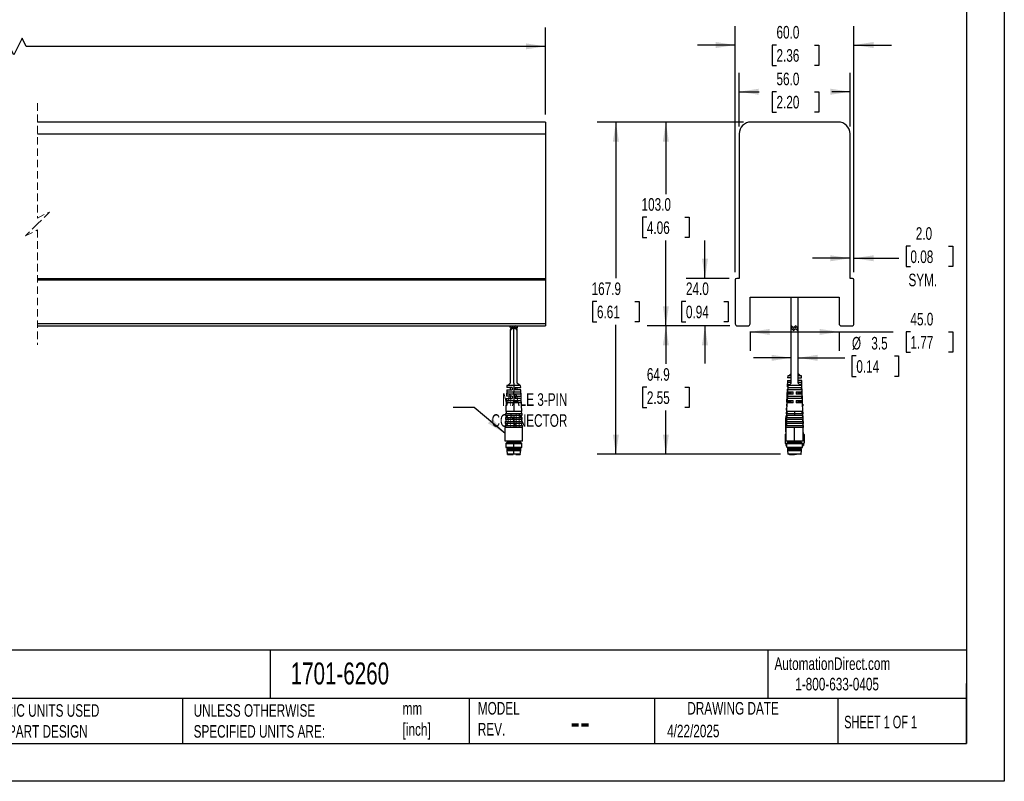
# Model space of a CAD drawing. Header units: millimetres. Extents: x 0 to 2794, y 0 to 2159.
# Tile 2 of 3: x 1136 to 2794, y 0 to 1283. Entities that reach past the tile are written whole.
import ezdxf

# ---------------------------------------------------------------- set-up
doc = ezdxf.new("R2010")
doc.units = ezdxf.units.MM
doc.header["$LTSCALE"] = 10
doc.linetypes.add('HIDDEN', pattern=[1.905, 1.27, -0.635])
doc.layers.add('DIMENSIONS', color=140, linetype='Continuous', lineweight=25)
doc.layers.add('TEXT', color=140, linetype='Continuous', lineweight=25)
doc.styles.add('SLDTEXTSTYLE0', font='TXT', dxfattribs={"width": 0.7})
doc.styles.add('SLDTEXTSTYLE1', font='TXT', dxfattribs={"width": 0.65})
doc.dimstyles.new('SLDDIMSTYLE0', dxfattribs={"dimtxt": 21.580078, "dimasz": 33.02, "dimexe": 0, "dimexo": 0.0625, "dimgap": 5.39502, "dimtad": 0, "dimtih": 1, "dimtoh": 1, "dimdec": 1, "dimlfac": 0.3, "dimrnd": 1e-09, "dimzin": 4, "dimdsep": 46, "dimtxsty": 'SLDTEXTSTYLE0', "dimsah": 1, "dimcen": 0.09, "dimadec": 0, "dimazin": 1, "dimtfac": 1, "dimtdec": 1, "dimtofl": 0, "dimtmove": 0, "dimatfit": 3, "dimfxl": 0, "dimfrac": 2, "dimtolj": 1, "dimtzin": 12, "dimarcsym": 0})
doc.dimstyles.new('SLDDIMSTYLE1', dxfattribs={"dimtxt": 0.18, "dimasz": 33.02, "dimexe": 0, "dimexo": 0.0625, "dimgap": 0, "dimtad": 0, "dimtih": 1, "dimtoh": 1, "dimdec": 0, "dimrnd": 1e-09, "dimzin": 0, "dimdsep": 46, "dimtxsty": 'Standard', "dimsah": 1, "dimcen": 0.09, "dimadec": 0, "dimazin": 0, "dimtfac": 33.02, "dimtdec": 0, "dimtofl": 0, "dimtmove": 0, "dimatfit": 3, "dimfxl": 0, "dimfrac": 2, "dimtolj": 1, "dimtzin": 0, "dimarcsym": 0})
doc.dimstyles.new('SLDDIMSTYLE2', dxfattribs={"dimtxt": 21.580078, "dimasz": 33.02, "dimexe": 0, "dimexo": 0.0625, "dimgap": 5.39502, "dimtad": 0, "dimtih": 1, "dimtoh": 1, "dimdec": 1, "dimlfac": 0.3, "dimrnd": 1e-09, "dimzin": 4, "dimdsep": 46, "dimtxsty": 'SLDTEXTSTYLE0', "dimsah": 1, "dimcen": 0.09, "dimadec": 0, "dimazin": 1, "dimtfac": 1, "dimtdec": 1, "dimtmove": 0, "dimatfit": 0, "dimfxl": 0, "dimfrac": 2, "dimtolj": 1, "dimtzin": 12, "dimarcsym": 0})
doc.dimstyles.new('SLDDIMSTYLE3', dxfattribs={"dimtxt": 21.580078, "dimasz": 33.02, "dimexe": 0, "dimexo": 0.0625, "dimgap": 5.39502, "dimtad": 0, "dimtih": 1, "dimtoh": 1, "dimdec": 1, "dimlfac": 0.3, "dimrnd": 1e-09, "dimzin": 12, "dimdsep": 46, "dimtxsty": 'SLDTEXTSTYLE0', "dimsah": 1, "dimcen": 0.09, "dimadec": 0, "dimazin": 3, "dimtfac": 1, "dimtdec": 1, "dimtmove": 0, "dimatfit": 0, "dimfxl": 0, "dimfrac": 2, "dimtolj": 1, "dimtzin": 12, "dimarcsym": 0})
doc.dimstyles.new('SLDDIMSTYLE4', dxfattribs={"dimtxt": 21.580078, "dimasz": 33.02, "dimexe": 0, "dimexo": 0.0625, "dimgap": 5.39502, "dimtad": 0, "dimtih": 1, "dimtoh": 1, "dimdec": 1, "dimlfac": 0.3, "dimrnd": 1e-09, "dimzin": 12, "dimdsep": 46, "dimtxsty": 'SLDTEXTSTYLE0', "dimsah": 1, "dimcen": 0.09, "dimadec": 0, "dimazin": 3, "dimtfac": 1, "dimtdec": 1, "dimtofl": 0, "dimtmove": 0, "dimatfit": 3, "dimfxl": 0, "dimfrac": 2, "dimtolj": 1, "dimtzin": 12, "dimarcsym": 0})

# ---------------------------------------------------------------- blocks, each defined once
blk = doc.blocks.new('_D')
at = {"layer": 'DIMENSIONS'}
for p, q in [((218, 1123.4), (218, 1270)), ((2021.2, 1123.4), (2021.2, 1270)), ((1139.9, 1252.3), (1125.7, 1224.1)), ((1146.9, 1238.2), (1139.9, 1252.3)), ((218, 1238.2), (840.5, 1238.2)), ((869.7, 1238.2), (862.5, 1238.2)), ((862.5, 1238.2), (862.5, 1203.9)), ((951.8, 1238.2), (959.1, 1238.2)), ((959.1, 1238.2), (959.1, 1203.9)), ((1118.7, 1238.2), (981.1, 1238.2)), ((1125.7, 1224.1), (1118.7, 1238.2)), ((2021.2, 1238.2), (1146.9, 1238.2)), ((862.5, 1203.9), (869.7, 1203.9)), ((959.1, 1203.9), (951.8, 1203.9))]:
    blk.add_line(p, q, dxfattribs=at)
for points in [[(218, 1238.2), (251, 1233.2), (251, 1243.3)], [(2021.2, 1238.2), (1988.2, 1243.3), (1988.2, 1233.2)]]:
    blk.add_solid(points, dxfattribs=at)
at = {"layer": 'DIMENSIONS', "char_height": 21.17, "attachment_point": 1, "style": 'SLDTEXTSTYLE0'}
for s, insert in [('1524.0', (860.8, 1270.4)), ('60.00', (869.7, 1231.2))]:
    blk.add_mtext(s, dxfattribs=dict(at, insert=insert))
blk = doc.blocks.new('_D_1')
at = {"layer": 'DIMENSIONS'}
for p, q in [((2540.8, 857.6), (2540.8, 913)), ((2635.9, 901.4), (2628.6, 901.4)), ((2628.6, 901.4), (2628.6, 867.1)), ((2700, 901.4), (2707.2, 901.4)), ((2707.2, 901.4), (2707.2, 867.1)), ((2534.2, 881.2), (2470.7, 881.2)), ((2540.8, 881.2), (2616.6, 881.2)), ((2628.6, 867.1), (2635.9, 867.1)), ((2707.2, 867.1), (2700, 867.1))]:
    blk.add_line(p, q, dxfattribs=at)
for points in [[(2534.2, 881.2), (2501.2, 886.3), (2501.2, 876.2)], [(2540.8, 881.2), (2573.9, 876.2), (2573.9, 886.3)]]:
    blk.add_solid(points, dxfattribs=at)
at = {"layer": 'DIMENSIONS', "char_height": 21.17, "attachment_point": 1, "style": 'SLDTEXTSTYLE0'}
for s, insert in [('2.0', (2644.9, 933.5)), ('0.08', (2635.9, 894.4)), ('SYM.', (2632.6, 855.3))]:
    blk.add_mtext(s, dxfattribs=dict(at, insert=insert))
blk = doc.blocks.new('_D_2')
at = {"layer": 'DIMENSIONS'}
for p, q in [((2365.8, 758), (2365.8, 725.4)), ((2365.8, 757.2), (2515.8, 757.2)), ((2515.8, 758), (2515.8, 725.4)), ((2515.8, 757.2), (2606.6, 757.2)), ((2635.9, 757.2), (2628.6, 757.2)), ((2628.6, 757.2), (2628.6, 722.9)), ((2700, 757.2), (2707.2, 757.2)), ((2707.2, 757.2), (2707.2, 722.9)), ((2628.6, 722.9), (2635.9, 722.9)), ((2707.2, 722.9), (2700, 722.9))]:
    blk.add_line(p, q, dxfattribs=at)
for points in [[(2365.8, 757.2), (2398.9, 752.1), (2398.9, 762.2)], [(2515.8, 757.2), (2482.8, 762.2), (2482.8, 752.1)]]:
    blk.add_solid(points, dxfattribs=at)
at = {"layer": 'DIMENSIONS', "char_height": 21.17, "attachment_point": 1, "style": 'SLDTEXTSTYLE0'}
for s, insert in [('45.0', (2635.9, 789.3)), ('1.77', (2635.9, 750.1))]:
    blk.add_mtext(s, dxfattribs=dict(at, insert=insert))
blk = doc.blocks.new('_D_3')
at = {"layer": 'DIMENSIONS'}
for p, q in [((2435, 713.5), (2371.5, 713.5)), ((2446.7, 713.5), (2525.4, 713.5)), ((2544.8, 716.6), (2537.5, 716.6)), ((2537.5, 716.6), (2537.5, 682.3)), ((2608.9, 716.6), (2616.1, 716.6)), ((2616.1, 716.6), (2616.1, 682.3)), ((2537.5, 682.3), (2544.8, 682.3)), ((2616.1, 682.3), (2608.9, 682.3))]:
    blk.add_line(p, q, dxfattribs=at)
for points in [[(2435, 713.5), (2402, 718.6), (2402, 708.4)], [(2446.7, 713.5), (2479.7, 708.4), (2479.7, 718.6)]]:
    blk.add_solid(points, dxfattribs=at)
at = {"layer": 'DIMENSIONS', "char_height": 21.17, "attachment_point": 1, "style": 'SLDTEXTSTYLE0'}
for s, insert in [('%%c', (2537.4, 748.7)), ('3.5', (2570, 748.7)), ('0.14', (2544.8, 709.5))]:
    blk.add_mtext(s, dxfattribs=dict(at, insert=insert))
blk = doc.blocks.new('_D_4')
at = {"layer": 'DIMENSIONS'}
for p, q in [((2289.9, 847.4), (2289.9, 910.9)), ((2330.6, 847.4), (2258.1, 847.4)), ((2257.8, 808.4), (2250.6, 808.4)), ((2250.6, 808.4), (2250.6, 774.1)), ((2321.9, 808.4), (2329.2, 808.4)), ((2329.2, 808.4), (2329.2, 774.1)), ((2250.6, 774.1), (2257.8, 774.1)), ((2331.5, 767.4), (2258.1, 767.4)), ((2289.9, 767.4), (2289.9, 703.9)), ((2329.2, 774.1), (2321.9, 774.1))]:
    blk.add_line(p, q, dxfattribs=at)
for points in [[(2289.9, 847.4), (2294.9, 880.4), (2284.8, 880.4)], [(2289.9, 767.4), (2284.8, 734.4), (2294.9, 734.4)]]:
    blk.add_solid(points, dxfattribs=at)
at = {"layer": 'DIMENSIONS', "char_height": 21.17, "attachment_point": 1, "style": 'SLDTEXTSTYLE0'}
for s, insert in [('24.0', (2257.8, 840.5)), ('0.94', (2257.8, 801.4))]:
    blk.add_mtext(s, dxfattribs=dict(at, insert=insert))
blk = doc.blocks.new('_D_5')
at = {"layer": 'DIMENSIONS'}
for p, q in [((2331.5, 767.4), (2192.3, 767.4)), ((2224, 767.4), (2224, 703.2)), ((2192, 664), (2184.7, 664)), ((2184.7, 664), (2184.7, 629.7)), ((2256.1, 664), (2263.4, 664)), ((2263.4, 664), (2263.4, 629.7)), ((2184.7, 629.7), (2192, 629.7)), ((2224, 551.2), (2224, 624.9)), ((2263.4, 629.7), (2256.1, 629.7)), ((2417.3, 551.2), (2192.3, 551.2))]:
    blk.add_line(p, q, dxfattribs=at)
for points in [[(2224, 767.4), (2219, 734.4), (2229.1, 734.4)], [(2224, 551.2), (2229.1, 584.2), (2219, 584.2)]]:
    blk.add_solid(points, dxfattribs=at)
at = {"layer": 'DIMENSIONS', "char_height": 21.17, "attachment_point": 1, "style": 'SLDTEXTSTYLE0'}
for s, insert in [('64.9', (2192, 696.1)), ('2.55', (2192, 657))]:
    blk.add_mtext(s, dxfattribs=dict(at, insert=insert))
blk = doc.blocks.new('_D_6')
at = {"layer": 'DIMENSIONS'}
for p, q in [((2354.8, 1110.7), (2192.3, 1110.7)), ((2224, 1110.7), (2224, 989.5)), ((2192, 950.4), (2184.7, 950.4)), ((2184.7, 950.4), (2184.7, 916.1)), ((2256.1, 950.4), (2263.4, 950.4)), ((2263.4, 950.4), (2263.4, 916.1)), ((2184.7, 916.1), (2192, 916.1)), ((2263.4, 916.1), (2256.1, 916.1)), ((2224, 767.4), (2224, 911.3)), ((2331.5, 767.4), (2192.3, 767.4))]:
    blk.add_line(p, q, dxfattribs=at)
for points in [[(2224, 1110.7), (2219, 1077.7), (2229.1, 1077.7)], [(2224, 767.4), (2229.1, 800.4), (2219, 800.4)]]:
    blk.add_solid(points, dxfattribs=at)
at = {"layer": 'DIMENSIONS', "char_height": 21.17, "attachment_point": 1, "style": 'SLDTEXTSTYLE0'}
for s, insert in [('103.0', (2183, 982.5)), ('4.06', (2192, 943.4))]:
    blk.add_mtext(s, dxfattribs=dict(at, insert=insert))
blk = doc.blocks.new('_D_7')
at = {"layer": 'DIMENSIONS'}
for p, q in [((2354.8, 1110.7), (2108.2, 1110.7)), ((2139.9, 1110.7), (2139.9, 847.5)), ((2107.9, 808.4), (2100.6, 808.4)), ((2100.6, 808.4), (2100.6, 774.1)), ((2172, 808.4), (2179.2, 808.4)), ((2179.2, 808.4), (2179.2, 774.1)), ((2100.6, 774.1), (2107.9, 774.1)), ((2139.9, 551.2), (2139.9, 769.3)), ((2179.2, 774.1), (2172, 774.1)), ((2417.3, 551.2), (2108.2, 551.2))]:
    blk.add_line(p, q, dxfattribs=at)
for points in [[(2139.9, 1110.7), (2134.8, 1077.7), (2145, 1077.7)], [(2139.9, 551.2), (2145, 584.2), (2134.8, 584.2)]]:
    blk.add_solid(points, dxfattribs=at)
at = {"layer": 'DIMENSIONS', "char_height": 21.17, "attachment_point": 1, "style": 'SLDTEXTSTYLE0'}
for s, insert in [('167.9', (2098.9, 840.5)), ('6.61', (2107.9, 801.4))]:
    blk.add_mtext(s, dxfattribs=dict(at, insert=insert))
blk = doc.blocks.new('_D_8')
at = {"layer": 'DIMENSIONS'}
for p, q in [((2347.5, 1103.4), (2347.5, 1193.5)), ((2534.2, 1103.4), (2534.2, 1193.5)), ((2347.5, 1161.8), (2381, 1161.8)), ((2410.3, 1161.8), (2403, 1161.8)), ((2403, 1161.8), (2403, 1127.5)), ((2474.4, 1161.8), (2481.6, 1161.8)), ((2481.6, 1161.8), (2481.6, 1127.5)), ((2534.2, 1161.8), (2503.6, 1161.8)), ((2403, 1127.5), (2410.3, 1127.5)), ((2481.6, 1127.5), (2474.4, 1127.5))]:
    blk.add_line(p, q, dxfattribs=at)
for points in [[(2347.5, 1161.8), (2380.5, 1156.7), (2380.5, 1166.9)], [(2534.2, 1161.8), (2501.2, 1166.9), (2501.2, 1156.7)]]:
    blk.add_solid(points, dxfattribs=at)
at = {"layer": 'DIMENSIONS', "char_height": 21.17, "attachment_point": 1, "style": 'SLDTEXTSTYLE0'}
for s, insert in [('56.0', (2410.3, 1193.9)), ('2.20', (2410.3, 1154.8))]:
    blk.add_mtext(s, dxfattribs=dict(at, insert=insert))
blk = doc.blocks.new('_D_9')
at = {"layer": 'DIMENSIONS'}
for p, q in [((2340.8, 857.6), (2340.8, 1272.2)), ((2540.8, 857.6), (2540.8, 1272.2)), ((2340.8, 1240.5), (2277.3, 1240.5)), ((2410.3, 1240.5), (2403, 1240.5)), ((2403, 1240.5), (2403, 1206.2)), ((2474.4, 1240.5), (2481.6, 1240.5)), ((2481.6, 1240.5), (2481.6, 1206.2)), ((2540.8, 1240.5), (2604.3, 1240.5)), ((2403, 1206.2), (2410.3, 1206.2)), ((2481.6, 1206.2), (2474.4, 1206.2))]:
    blk.add_line(p, q, dxfattribs=at)
for points in [[(2340.8, 1240.5), (2307.8, 1245.6), (2307.8, 1235.4)], [(2540.8, 1240.5), (2573.9, 1235.4), (2573.9, 1245.6)]]:
    blk.add_solid(points, dxfattribs=at)
at = {"layer": 'DIMENSIONS', "char_height": 21.17, "attachment_point": 1, "style": 'SLDTEXTSTYLE0'}
for s, insert in [('60.0', (2410.3, 1272.6)), ('2.36', (2410.3, 1233.5))]:
    blk.add_mtext(s, dxfattribs=dict(at, insert=insert))

msp = doc.modelspace()

# ---------------------------------------------------------------- linework, layer by layer
at = {"color": 7, "linetype": 'Continuous'}
for p, q in [((2794.02, 2159.03), (2794.02, 0.03)), ((2794.02, 0.03), (0.02, 0.03))]:
    msp.add_line(p, q, dxfattribs=at)
at = {"color": 7, "linetype": 'HIDDEN', "lineweight": 18}
for p, q in [((1165.73, 1142.49), (1165.73, 949.07)), ((1165.73, 949.07), (1185.73, 959.07)), ((1185.73, 959.07), (1165.73, 939.07)), ((1165.73, 939.07), (1145.73, 919.07)), ((1145.73, 919.07), (1165.73, 929.07)), ((1165.73, 929.07), (1165.73, 735.66))]:
    msp.add_line(p, q, dxfattribs=at)
for p, q in [((2021.17, 1110.74), (1165.73, 1110.74)), ((2021.17, 1110.74), (2021.17, 1090.74)), ((2514.17, 1110.74), (2367.5, 1110.74)), ((1165.73, 1090.74), (2021.17, 1090.74)), ((2021.17, 1090.74), (2021.17, 847.41)), ((2347.5, 1090.74), (2347.5, 847.41)), ((2534.17, 847.41), (2534.17, 1090.74)), ((1165.73, 847.41), (2021.17, 847.41)), ((2021.17, 847.41), (2021.17, 844.91)), ((2347.5, 847.41), (2343.34, 847.41)), ((2538.34, 847.41), (2534.17, 847.41)), ((1165.73, 844.91), (2021.17, 844.91)), ((2021.17, 844.91), (2021.17, 770.74)), ((2340.84, 844.91), (2340.84, 770.74)), ((2540.84, 770.74), (2540.84, 844.91)), ((2365.84, 815.74), (2515.84, 815.74)), ((2365.84, 770.74), (2365.84, 815.74)), ((2435, 768.24), (2435, 815.74)), ((2446.67, 763.24), (2446.67, 815.74)), ((2515.84, 815.74), (2515.84, 770.74)), ((2021.17, 770.74), (1165.73, 770.74)), ((1165.73, 767.41), (2021.17, 767.41)), ((1962, 767.41), (1962, 765.74)), ((1962.25, 764.07), (1962.03, 765.74)), ((1965.95, 764.07), (1962.25, 764.07)), ((1964.87, 764.07), (1966.26, 763.46)), ((1965.95, 764.07), (1966.19, 764.5)), ((1969.72, 764.07), (1965.95, 764.07)), ((1967.84, 671.07), (1967.84, 763.53)), ((1969.46, 764.45), (1969.72, 764.07)), ((1973.43, 764.07), (1969.72, 764.07)), ((1973.67, 765.74), (1973.67, 767.41)), ((2021.17, 770.74), (2021.17, 767.41)), ((2344.17, 767.41), (2362.5, 767.41)), ((2435, 763.53), (2435, 768.24)), ((2435, 671.07), (2435, 763.53)), ((2442.5, 764.07), (2440.67, 765.91)), ((2444.17, 765.74), (2442.5, 764.07)), ((2446.67, 758.53), (2446.67, 763.24)), ((2519.17, 767.41), (2537.5, 767.41)), ((1962, 761.02), (1962, 671.07)), ((1962.25, 762.69), (1964.87, 762.69)), ((1970.78, 762.69), (1973.43, 762.69)), ((1973.67, 671.07), (1973.67, 761.03)), ((2437.5, 761.03), (2439.17, 762.69)), ((2446.67, 671.07), (2446.67, 758.53)), ((2429.26, 682.91), (2429.11, 679.57)), ((2435, 682.91), (2429.26, 682.91)), ((2435, 687.07), (2430.84, 682.91)), ((2450.84, 682.91), (2446.67, 687.07)), ((2452.42, 682.91), (2446.67, 682.91)), ((2452.56, 679.57), (2452.42, 682.91)), ((1956.26, 666.91), (1956.11, 663.57)), ((1965.34, 663.57), (1956.11, 663.57)), ((1967.84, 666.91), (1956.26, 666.91)), ((1962, 671.07), (1957.84, 666.91)), ((1962, 663.57), (1962, 659.57)), ((1965.34, 663.57), (1965.34, 659.57)), ((1967.84, 671.07), (1967.84, 666.91)), ((1967.84, 666.91), (1967.84, 656.24)), ((1979.42, 666.91), (1967.84, 666.91)), ((1970.34, 663.57), (1979.57, 663.57)), ((1970.34, 663.57), (1970.34, 659.57)), ((1977.84, 666.91), (1973.67, 671.07)), ((1973.67, 659.57), (1973.67, 663.57)), ((1979.57, 663.57), (1979.42, 666.91)), ((2428.94, 675.57), (2428.47, 664.91)), ((2429.17, 664.91), (2428.47, 664.91)), ((2429.26, 666.91), (2428.79, 656.24)), ((2432.17, 668.24), (2428.87, 668.24)), ((2428.94, 675.57), (2435, 675.57)), ((2429.05, 672.24), (2435, 672.24)), ((2435, 679.57), (2429.11, 679.57)), ((2452.42, 666.91), (2429.26, 666.91)), ((2429.38, 663.57), (2452.29, 663.57)), ((2435, 671.07), (2430.84, 666.91)), ((2446.67, 679.57), (2452.56, 679.57)), ((2452.74, 675.57), (2446.67, 675.57)), ((2446.67, 672.24), (2452.62, 672.24)), ((2446.67, 671.07), (2450.84, 666.91)), ((2452.8, 668.24), (2449.5, 668.24)), ((2452.42, 666.91), (2452.88, 656.24)), ((2452.51, 664.91), (2453.2, 664.91)), ((2453.2, 664.91), (2452.74, 675.57)), ((1955.94, 659.57), (1955.47, 648.91)), ((1965.34, 648.91), (1955.47, 648.91)), ((1967.84, 652.24), (1955.88, 652.24)), ((1955.94, 659.57), (1965.34, 659.57)), ((1956.05, 656.24), (1967.84, 656.24)), ((1962, 648.91), (1962, 644.91)), ((1965.34, 648.91), (1965.34, 644.91)), ((1967.84, 656.24), (1979.62, 656.24)), ((1967.84, 652.24), (1967.84, 656.24)), ((1967.84, 652.24), (1967.84, 641.57)), ((1979.8, 652.24), (1967.84, 652.24)), ((1979.74, 659.57), (1970.34, 659.57)), ((1970.34, 648.91), (1980.21, 648.91)), ((1970.34, 648.91), (1970.34, 644.91)), ((1973.67, 644.91), (1973.67, 648.91)), ((1980.21, 648.91), (1979.74, 659.57)), ((2428.3, 660.91), (2427.33, 638.88)), ((2428.62, 652.24), (2428.15, 641.57)), ((2435, 653.57), (2428.22, 653.57)), ((2428.3, 660.91), (2428.99, 660.91)), ((2428.4, 657.57), (2428.85, 657.57)), ((2438.34, 652.24), (2428.62, 652.24)), ((2428.73, 648.91), (2452.95, 648.91)), ((2428.79, 656.24), (2438.34, 656.24)), ((2452.47, 659.57), (2429.2, 659.57)), ((2435, 652.24), (2435, 656.24)), ((2438.34, 652.24), (2438.34, 656.24)), ((2443.34, 656.24), (2452.88, 656.24)), ((2443.34, 656.24), (2443.34, 652.24)), ((2453.06, 652.24), (2443.34, 652.24)), ((2446.67, 652.24), (2446.67, 656.24)), ((2453.45, 653.57), (2446.67, 653.57)), ((2453.38, 660.91), (2452.68, 660.91)), ((2452.83, 657.57), (2453.28, 657.57)), ((2453.06, 652.24), (2453.52, 641.57)), ((2454.34, 638.88), (2453.38, 660.91)), ((1955.3, 644.91), (1954.33, 622.88)), ((1967.84, 637.57), (1955.22, 637.57)), ((1955.3, 644.91), (1965.34, 644.91)), ((1955.4, 641.57), (1967.84, 641.57)), ((1967.84, 641.57), (1980.28, 641.57)), ((1967.84, 637.57), (1967.84, 641.57)), ((1967.84, 637.57), (1967.84, 622.88)), ((1980.46, 637.57), (1967.84, 637.57)), ((1980.38, 644.91), (1970.34, 644.91)), ((1981.34, 622.88), (1980.38, 644.91)), ((2427.19, 635.55), (2427.04, 632.22)), ((2427.04, 632.22), (2427.74, 632.19)), ((2427.74, 632.22), (2427.04, 632.22)), ((2427.19, 635.55), (2427.89, 635.55)), ((2435, 638.88), (2427.33, 638.88)), ((2428.17, 638.85), (2427.33, 638.88)), ((2427.98, 637.57), (2427.33, 622.88)), ((2438.34, 637.57), (2427.98, 637.57)), ((2428.17, 638.85), (2428.11, 637.57)), ((2428.15, 641.57), (2438.34, 641.57)), ((2435, 638.85), (2428.17, 638.85)), ((2453.13, 644.91), (2428.55, 644.91)), ((2435, 637.57), (2435, 641.57)), ((2438.34, 637.57), (2438.34, 641.57)), ((2443.34, 641.57), (2453.52, 641.57)), ((2443.34, 641.57), (2443.34, 637.57)), ((2453.7, 637.57), (2443.34, 637.57)), ((2446.67, 637.57), (2446.67, 641.57)), ((2454.34, 638.88), (2446.67, 638.88)), ((2453.51, 638.85), (2446.67, 638.85)), ((2453.51, 638.85), (2454.34, 638.88)), ((2453.51, 638.85), (2453.56, 637.57)), ((2453.7, 637.57), (2454.34, 622.88)), ((2453.79, 635.55), (2454.49, 635.55)), ((2453.93, 632.19), (2454.63, 632.22)), ((2454.63, 632.22), (2453.93, 632.22)), ((2454.49, 635.55), (2454.63, 632.22)), ((1954.19, 619.55), (1954.04, 616.22)), ((1954.04, 616.22), (1954.88, 616.19)), ((1967.84, 616.22), (1954.04, 616.22)), ((1954.19, 619.55), (1967.84, 619.55)), ((1967.84, 622.88), (1954.33, 622.88)), ((1955.17, 622.85), (1954.33, 622.88)), ((1954.88, 616.19), (1954.73, 612.89)), ((1967.84, 616.19), (1954.88, 616.19)), ((1955.17, 622.85), (1955.02, 619.55)), ((1980.51, 622.85), (1955.17, 622.85)), ((1981.34, 622.88), (1967.84, 622.88)), ((1967.84, 619.55), (1981.49, 619.55)), ((1967.84, 616.19), (1967.84, 616.22)), ((1981.63, 616.22), (1967.84, 616.22)), ((1980.8, 616.19), (1967.84, 616.19)), ((1967.84, 616.19), (1967.84, 612.89)), ((1980.51, 622.85), (1981.34, 622.88)), ((1980.51, 622.85), (1980.65, 619.55)), ((1980.8, 616.19), (1981.63, 616.22)), ((1980.94, 612.89), (1980.8, 616.19)), ((1981.49, 619.55), (1981.63, 616.22)), ((2426.32, 615.57), (2426.17, 612.24)), ((2426.32, 615.57), (2427.85, 615.57)), ((2426.61, 622.23), (2426.46, 618.9)), ((2426.46, 618.9), (2427.16, 618.87)), ((2427.16, 618.9), (2426.46, 618.9)), ((2426.61, 622.23), (2428.14, 622.23)), ((2426.9, 628.89), (2426.75, 625.56)), ((2426.75, 625.56), (2427.45, 625.53)), ((2427.45, 625.56), (2426.75, 625.56)), ((2426.9, 628.89), (2427.6, 628.89)), ((2427.19, 619.55), (2427.04, 616.22)), ((2440.84, 616.22), (2427.04, 616.22)), ((2427.88, 616.19), (2427.04, 616.22)), ((2427.18, 616.22), (2427.15, 615.57)), ((2427.19, 619.55), (2440.84, 619.55)), ((2427.33, 622.88), (2428.17, 622.85)), ((2440.84, 622.88), (2427.33, 622.88)), ((2427.47, 622.88), (2427.44, 622.23)), ((2427.88, 616.19), (2427.73, 612.89)), ((2453.8, 616.19), (2427.88, 616.19)), ((2428.17, 622.85), (2428.02, 619.55)), ((2440.84, 622.85), (2428.17, 622.85)), ((2440.84, 622.85), (2440.84, 622.88)), ((2454.34, 622.88), (2440.84, 622.88)), ((2453.51, 622.85), (2440.84, 622.85)), ((2440.84, 622.85), (2440.84, 619.55)), ((2440.84, 619.55), (2440.84, 616.22)), ((2440.84, 619.55), (2454.49, 619.55)), ((2454.63, 616.22), (2440.84, 616.22)), ((2453.51, 622.85), (2454.34, 622.88)), ((2453.65, 619.55), (2453.51, 622.85)), ((2453.54, 622.23), (2455.07, 622.23)), ((2453.8, 616.19), (2454.63, 616.22)), ((2453.8, 616.19), (2453.94, 612.89)), ((2453.83, 615.57), (2455.36, 615.57)), ((2454.08, 628.89), (2454.78, 628.89)), ((2454.23, 622.23), (2454.21, 622.88)), ((2454.92, 625.56), (2454.22, 625.56)), ((2454.23, 625.53), (2454.92, 625.56)), ((2454.63, 616.22), (2454.49, 619.55)), ((2454.52, 615.57), (2454.5, 616.22)), ((2455.21, 618.9), (2454.51, 618.9)), ((2454.52, 618.87), (2455.21, 618.9)), ((2454.92, 625.56), (2454.78, 628.89)), ((2455.21, 618.9), (2455.07, 622.23)), ((2455.5, 612.24), (2455.36, 615.57)), ((1953.32, 599.57), (1953.17, 596.24)), ((1953.32, 599.57), (1967.84, 599.57)), ((1953.61, 606.23), (1953.46, 602.9)), ((1953.46, 602.9), (1954.29, 602.86)), ((1967.84, 602.9), (1953.46, 602.9)), ((1953.61, 606.23), (1967.84, 606.23)), ((1953.9, 612.89), (1953.75, 609.56)), ((1953.75, 609.56), (1954.59, 609.52)), ((1967.84, 609.56), (1953.75, 609.56)), ((1953.9, 612.89), (1967.84, 612.89)), ((1954.29, 602.86), (1954.15, 599.57)), ((1967.84, 602.86), (1954.29, 602.86)), ((1954.59, 609.52), (1954.44, 606.23)), ((1967.84, 609.52), (1954.59, 609.52)), ((1967.84, 612.89), (1967.84, 609.56)), ((1967.84, 612.89), (1981.78, 612.89)), ((1967.84, 609.52), (1967.84, 609.56)), ((1981.92, 609.56), (1967.84, 609.56)), ((1981.09, 609.52), (1967.84, 609.52)), ((1967.84, 609.52), (1967.84, 606.23)), ((1967.84, 606.23), (1967.84, 602.9)), ((1967.84, 606.23), (1982.07, 606.23)), ((1967.84, 602.86), (1967.84, 602.9)), ((1982.21, 602.9), (1967.84, 602.9)), ((1981.38, 602.86), (1967.84, 602.86)), ((1967.84, 602.86), (1967.84, 599.57)), ((1967.84, 599.57), (1967.84, 596.24)), ((1967.84, 599.57), (1982.36, 599.57)), ((1981.09, 609.52), (1981.92, 609.56)), ((1981.23, 606.23), (1981.09, 609.52)), ((1981.38, 602.86), (1982.21, 602.9)), ((1981.53, 599.57), (1981.38, 602.86)), ((1981.92, 609.56), (1981.78, 612.89)), ((1982.21, 602.9), (1982.07, 606.23)), ((1982.51, 596.24), (1982.36, 599.57)), ((2426.17, 588.91), (2426.17, 612.24)), ((2426.87, 612.24), (2426.17, 612.24)), ((2426.32, 599.57), (2426.17, 596.24)), ((2426.32, 599.57), (2455.36, 599.57)), ((2426.61, 606.23), (2426.46, 602.9)), ((2427.29, 602.86), (2426.46, 602.9)), ((2455.21, 602.9), (2426.46, 602.9)), ((2426.61, 606.23), (2455.07, 606.23)), ((2426.9, 612.89), (2426.75, 609.56)), ((2427.58, 609.52), (2426.75, 609.56)), ((2454.92, 609.56), (2426.75, 609.56)), ((2426.9, 612.89), (2454.78, 612.89)), ((2427.29, 602.86), (2427.15, 599.57)), ((2454.38, 602.86), (2427.29, 602.86)), ((2427.58, 609.52), (2427.44, 606.23)), ((2454.09, 609.52), (2427.58, 609.52)), ((2454.09, 609.52), (2454.92, 609.56)), ((2454.09, 609.52), (2454.23, 606.23)), ((2454.38, 602.86), (2455.21, 602.9)), ((2454.38, 602.86), (2454.52, 599.57)), ((2454.78, 612.89), (2454.92, 609.56)), ((2455.5, 612.24), (2454.81, 612.24)), ((2455.07, 606.23), (2455.21, 602.9)), ((2455.36, 599.57), (2455.5, 596.24)), ((2455.5, 588.91), (2455.5, 612.24)), ((1953.17, 572.91), (1953.17, 596.24)), ((1967.84, 596.24), (1953.17, 596.24)), ((1982.51, 596.24), (1967.84, 596.24)), ((1982.51, 572.91), (1982.51, 596.24)), ((2425.84, 585.57), (2424.84, 584.57)), ((2424.84, 584.57), (2426.17, 584.57)), ((2424.84, 584.57), (2424.84, 569.91)), ((2426.17, 587.57), (2425.84, 587.24)), ((2425.84, 587.24), (2425.84, 585.57)), ((2425.84, 587.24), (2426.17, 587.24)), ((2425.84, 585.57), (2426.17, 585.57)), ((2426.17, 596.24), (2426.17, 572.91)), ((2440.84, 596.24), (2426.17, 596.24)), ((2455.5, 596.24), (2440.84, 596.24)), ((2440.84, 572.91), (2440.84, 596.24)), ((2455.5, 572.91), (2455.5, 596.24)), ((2455.84, 587.24), (2455.5, 587.57)), ((2455.5, 587.24), (2455.84, 587.24)), ((2455.5, 585.57), (2455.84, 585.57)), ((2455.5, 584.57), (2456.84, 584.57)), ((2455.84, 585.57), (2455.84, 587.24)), ((2455.84, 585.57), (2456.84, 584.57)), ((2456.84, 584.57), (2456.84, 569.91)), ((1982.51, 572.91), (1953.17, 572.91)), ((1956.51, 571.24), (1954.5, 569.24)), ((1954.5, 569.24), (1954.5, 563.24)), ((1954.5, 569.24), (1967.84, 569.24)), ((1956.51, 572.91), (1956.51, 571.24)), ((1956.51, 571.24), (1967.84, 571.24)), ((1967.84, 571.24), (1967.84, 572.91)), ((1967.84, 571.24), (1967.84, 569.24)), ((1967.84, 571.24), (1979.17, 571.24)), ((1967.84, 563.24), (1967.84, 569.24)), ((1967.84, 569.24), (1981.17, 569.24)), ((1979.17, 571.24), (1979.17, 572.91)), ((1981.17, 569.24), (1979.17, 571.24)), ((1981.17, 563.24), (1981.17, 569.24)), ((2424.84, 569.91), (2428.17, 569.91)), ((2425.84, 568.91), (2424.84, 569.91)), ((2425.84, 568.91), (2427.5, 568.91)), ((2425.84, 568.91), (2425.84, 565.91)), ((2425.84, 565.91), (2427.5, 565.91)), ((2426.17, 565.57), (2425.84, 565.91)), ((2440.84, 572.91), (2426.17, 572.91)), ((2427.5, 565.57), (2426.17, 565.57)), ((2429.5, 571.24), (2427.5, 569.24)), ((2427.5, 569.24), (2454.17, 569.24)), ((2427.5, 563.24), (2427.5, 569.24)), ((2429.5, 571.24), (2429.5, 572.91)), ((2429.5, 571.24), (2452.17, 571.24)), ((2455.5, 572.91), (2440.84, 572.91)), ((2452.17, 571.24), (2452.17, 572.91)), ((2452.17, 571.24), (2454.17, 569.24)), ((2453.5, 569.91), (2456.84, 569.91)), ((2454.17, 563.24), (2454.17, 569.24)), ((2454.17, 568.91), (2455.84, 568.91)), ((2454.17, 565.91), (2455.84, 565.91)), ((2455.5, 565.57), (2454.17, 565.57)), ((2455.5, 565.57), (2455.84, 565.91)), ((2455.84, 568.91), (2456.84, 569.91)), ((2455.84, 568.91), (2455.84, 565.91)), ((1954.5, 563.24), (1956.51, 561.24)), ((1954.5, 563.24), (1967.84, 563.24)), ((1956.51, 559.57), (1956.17, 559.24)), ((1956.17, 559.24), (1956.17, 557.57)), ((1956.17, 559.24), (1967.84, 559.24)), ((1956.17, 557.57), (1956.97, 551.2)), ((1956.17, 557.57), (1967.84, 557.57)), ((1956.51, 561.24), (1956.51, 559.57)), ((1956.51, 561.24), (1967.84, 561.24)), ((1956.51, 559.57), (1967.84, 559.57)), ((1967.84, 551.2), (1956.97, 551.2)), ((1957.3, 550.91), (1967.1, 550.91)), ((1967.84, 561.24), (1967.84, 563.24)), ((1967.84, 563.24), (1981.17, 563.24)), ((1967.84, 561.24), (1979.17, 561.24)), ((1967.84, 559.57), (1967.84, 561.24)), ((1967.84, 559.57), (1967.84, 559.24)), ((1967.84, 559.57), (1979.17, 559.57)), ((1967.84, 557.57), (1967.84, 559.24)), ((1967.84, 559.24), (1979.5, 559.24)), ((1967.84, 551.2), (1967.84, 557.57)), ((1967.84, 557.57), (1979.5, 557.57)), ((1978.71, 551.2), (1967.84, 551.2)), ((1971.26, 550.91), (1978.38, 550.91)), ((1978.71, 551.2), (1979.5, 557.57)), ((1979.17, 561.24), (1981.17, 563.24)), ((1979.17, 559.57), (1979.17, 561.24)), ((1979.5, 559.24), (1979.17, 559.57)), ((1979.5, 557.57), (1979.5, 559.24)), ((2427.5, 563.24), (2454.17, 563.24)), ((2429.5, 561.24), (2427.5, 563.24)), ((2429.5, 559.57), (2429.17, 559.24)), ((2429.17, 557.57), (2429.17, 559.24)), ((2429.17, 559.24), (2452.5, 559.24)), ((2429.97, 551.2), (2429.17, 557.57)), ((2429.17, 557.57), (2452.5, 557.57)), ((2429.5, 561.24), (2452.17, 561.24)), ((2429.5, 559.57), (2429.5, 561.24)), ((2429.5, 559.57), (2452.17, 559.57)), ((2440.84, 551.2), (2429.97, 551.2)), ((2430.9, 551.2), (2430.89, 551.18)), ((2430.89, 551.18), (2440.84, 551.18)), ((2451.71, 551.2), (2440.84, 551.2)), ((2451.71, 551.2), (2452.5, 557.57)), ((2452.17, 561.24), (2454.17, 563.24)), ((2452.17, 559.57), (2452.17, 561.24)), ((2452.17, 559.57), (2452.5, 559.24)), ((2452.5, 557.57), (2452.5, 559.24))]:
    msp.add_line(p, q)
at = {"flags": 128}
for points in [[(2429.05, 672.24), (2428.95, 670), (2428.87, 668.24)], [(2429.38, 663.57), (2429.28, 661.33), (2429.2, 659.57)], [(2452.47, 659.57), (2452.37, 661.81), (2452.29, 663.57)], [(2452.8, 668.24), (2452.7, 670.48), (2452.62, 672.24)], [(1956.05, 656.24), (1955.95, 654), (1955.88, 652.24)], [(1979.8, 652.24), (1979.7, 654.48), (1979.62, 656.24)], [(2428.4, 657.57), (2428.3, 655.33), (2428.22, 653.57)], [(2428.73, 648.91), (2428.63, 646.67), (2428.55, 644.91)], [(2453.13, 644.91), (2453.03, 647.15), (2452.95, 648.91)], [(2453.45, 653.57), (2453.35, 655.81), (2453.28, 657.57)], [(1955.4, 641.57), (1955.3, 639.33), (1955.22, 637.57)], [(1980.46, 637.57), (1980.36, 639.81), (1980.28, 641.57)]]:
    msp.add_lwpolyline(points, dxfattribs=at)
for centre, radius, start, end in [((2367.5, 1090.74), 20, 90, 180), ((2514.17, 1090.74), 20, 360, 90), ((2343.34, 844.91), 2.5, 90, 180), ((2538.34, 844.91), 2.5, 0, 90), ((2344.17, 770.74), 3.33, 180, 270), ((2362.5, 770.74), 3.33, 270, 0), ((2519.17, 770.74), 3.33, 180, 270), ((2537.5, 770.74), 3.33, 270, 0)]:
    msp.add_arc(centre, radius, start, end)
for points, knots in [([(1964.9, 767.41), (1964.58, 767.22), (1963.34, 766.46), (1962.71, 765.09), (1962.25, 764.07)], [0, 0, 0, 0, 0.2531002, 1, 1, 1, 1]), ([(1962.25, 759.36), (1962.51, 759.99), (1963.05, 761.3), (1964.55, 762.63), (1966.22, 763.4), (1967.31, 763.48), (1967.84, 763.53)], [0, 0, 0, 0, 0.2735747, 0.5615948, 0.7864357, 1, 1, 1, 1]), ([(1967.84, 766.74), (1967.7, 766.73), (1967.4, 766.71), (1966.95, 766.55), (1966.53, 766.29), (1966.08, 765.79), (1965.76, 765), (1965.89, 764.37), (1965.95, 764.07)], [0, 0, 0, 0, 0.1127958, 0.2357796, 0.3666475, 0.5017928, 0.7656649, 1, 1, 1, 1]), ([(1967.84, 766.74), (1967.7, 766.73), (1967.4, 766.71), (1966.95, 766.55), (1966.53, 766.29), (1966.08, 765.79), (1965.76, 765), (1965.89, 764.37), (1965.95, 764.07)], [0, 0, 0, 0, 0.1127958, 0.2357796, 0.3666475, 0.5017928, 0.7656649, 1, 1, 1, 1]), ([(1969.72, 764.07), (1969.79, 764.37), (1969.92, 765), (1969.6, 765.79), (1969.14, 766.29), (1968.72, 766.55), (1968.28, 766.71), (1967.98, 766.73), (1967.84, 766.74)], [0, 0, 0, 0, 0.2343286, 0.4982002, 0.6333452, 0.7641689, 0.8871524, 1, 1, 1, 1]), ([(1969.72, 764.07), (1969.79, 764.37), (1969.92, 765), (1969.6, 765.79), (1969.14, 766.29), (1968.72, 766.55), (1968.28, 766.71), (1967.98, 766.73), (1967.84, 766.74)], [0, 0, 0, 0, 0.2343286, 0.4982002, 0.6333452, 0.7641689, 0.8871524, 1, 1, 1, 1]), ([(1967.84, 763.53), (1968.29, 763.5), (1969.21, 763.44), (1970.52, 762.93), (1972.26, 761.8), (1972.95, 760.36), (1973.43, 759.36)], [0, 0, 0, 0, 0.18092783, 0.37089218, 0.56475946, 1, 1, 1, 1]), ([(1969.17, 763.4), (1969.63, 763.52), (1970.21, 763.67), (1970.69, 764.01), (1970.78, 764.07)], [0, 0, 0, 0, 0.8038584, 1, 1, 1, 1]), ([(1973.43, 764.07), (1973.16, 764.7), (1972.62, 765.98), (1971.55, 767.08), (1970.85, 767.39), (1970.8, 767.41)], [0, 0, 0, 0, 0.4703003, 0.9653999, 1, 1, 1, 1]), ([(1973.64, 765.74), (1973.65, 765.67), (1973.73, 765.11), (1973.57, 764.56), (1973.43, 764.07)], [0, 0, 0, 0, 0.1199981, 1, 1, 1, 1]), ([(2439.17, 764.07), (2438.61, 764.63), (2438.05, 765.19), (2437.02, 766.23), (2436.55, 766.7), (2435.77, 767.47), (2435.48, 767.77), (2435.09, 768.15), (2435, 768.24), (2435, 768.24)], [0, 0, 0, 0, 0.25, 0.25, 0.5, 0.5, 0.75, 0.75, 1, 1, 1, 1]), ([(2437.5, 765.74), (2437.45, 765.69), (2436.82, 765.06), (2435.97, 764.21), (2435.14, 763.38), (2435.05, 763.28), (2435, 763.24)], [0, 0, 0, 0, 0.03672583, 0.45258183, 0.74244606, 1, 1, 1, 1]), ([(2435, 763.53), (2435, 763.53), (2435.09, 763.44), (2435.48, 763.05), (2435.77, 762.76), (2436.55, 761.98), (2437.02, 761.51), (2438.05, 760.48), (2438.61, 759.92), (2439.17, 759.36)], [0, 0, 0, 0, 0.25, 0.25, 0.5, 0.5, 0.75, 0.75, 1, 1, 1, 1]), ([(2442.5, 767.41), (2441.97, 766.87), (2441.4, 766.31), (2440.27, 765.17), (2439.7, 764.61), (2439.17, 764.07)], [0, 0, 0, 0, 0.5, 0.5, 1, 1, 1, 1]), ([(2446.67, 763.24), (2446.67, 763.24), (2446.58, 763.33), (2446.2, 763.71), (2445.9, 764.01), (2445.13, 764.78), (2444.66, 765.26), (2443.62, 766.29), (2443.06, 766.85), (2442.5, 767.41)], [0, 0, 0, 0, 0.25, 0.25, 0.5, 0.5, 0.75, 0.75, 1, 1, 1, 1]), ([(2444.17, 761.03), (2444.22, 761.08), (2444.85, 761.71), (2445.7, 762.56), (2446.53, 763.39), (2446.63, 763.48), (2446.67, 763.53)], [0, 0, 0, 0, 0.0367258, 0.4525818, 0.7424461, 1, 1, 1, 1]), ([(1962.25, 762.69), (1962.12, 762.07), (1961.88, 760.95), (1962.14, 759.85), (1962.25, 759.36)], [0, 0, 0, 0, 0.5599991, 1, 1, 1, 1]), ([(1973.43, 759.36), (1973.56, 759.98), (1973.79, 761.1), (1973.54, 762.21), (1973.43, 762.69)], [0, 0, 0, 0, 0.5599991, 1, 1, 1, 1]), ([(2439.17, 759.36), (2439.7, 759.89), (2440.27, 760.46), (2441.4, 761.59), (2441.97, 762.16), (2442.5, 762.69)], [0, 0, 0, 0, 0.5, 0.5, 1, 1, 1, 1]), ([(2439.17, 762.69), (2439.79, 762.07), (2440.46, 761.4), (2441.13, 760.74), (2441.17, 760.69)], [0, 0, 0, 0, 0.9352746, 1, 1, 1, 1]), ([(2442.5, 762.69), (2443.06, 762.14), (2443.62, 761.58), (2444.66, 760.54), (2445.13, 760.07), (2445.9, 759.3), (2446.2, 759), (2446.58, 758.62), (2446.67, 758.53), (2446.67, 758.53)], [0, 0, 0, 0, 0.25, 0.25, 0.5, 0.5, 0.75, 0.75, 1, 1, 1, 1]), ([(1957.3, 550.91), (1957.26, 550.91), (1957.17, 550.92), (1957.06, 551), (1956.99, 551.1), (1956.98, 551.17), (1956.97, 551.2)], [0, 0, 0, 0, 0.2717567, 0.5618245, 0.7882325, 1, 1, 1, 1]), ([(1978.71, 551.2), (1978.7, 551.16), (1978.68, 551.07), (1978.59, 550.97), (1978.48, 550.92), (1978.41, 550.91), (1978.38, 550.91)], [0, 0, 0, 0, 0.2717693, 0.5619909, 0.7882426, 1, 1, 1, 1]), ([(2430.56, 550.91), (2430.6, 550.91), (2430.68, 550.92), (2430.74, 550.96), (2430.77, 550.98)], [0, 0, 0, 0, 0.4845239, 1, 1, 1, 1]), ([(2430.89, 551.18), (2430.88, 551.14), (2430.86, 551.06), (2430.8, 551.01), (2430.77, 550.98)], [0, 0, 0, 0, 0.4849704, 1, 1, 1, 1]), ([(2432.41, 550.91), (2433.08, 550.91), (2434.58, 550.91), (2437.59, 550.91), (2439.84, 550.91), (2440.84, 550.91)], [0, 0, 0, 0, 0.3055225, 0.6933754, 1, 1, 1, 1]), ([(2440.84, 551.2), (2440.84, 551.13), (2440.84, 551.05), (2440.84, 550.94), (2440.84, 550.91), (2440.84, 550.91)], [0, 0, 0, 0, 0.5, 0.5, 1, 1, 1, 1]), ([(2451.6, 550.99), (2451.56, 550.96), (2451.49, 550.92), (2451.41, 550.91), (2451.37, 550.91)], [0, 0, 0, 0, 0.51714294, 1, 1, 1, 1]), ([(2451.6, 550.99), (2451.62, 551.02), (2451.68, 551.08), (2451.7, 551.16), (2451.71, 551.2)], [0, 0, 0, 0, 0.5167073, 1, 1, 1, 1])]:
    msp.add_open_spline(points, degree=3, knots=knots)
msp.add_open_spline([(2443.79, 550.91), (2442.83, 550.91), (2441.84, 550.91), (2440.84, 550.91)], degree=3)
at = {"layer": 'TEXT'}
for p, q in [((2730.5, 2095.5), (2730.5, 63.5)), ((2730.5, 221.26), (63.5, 221.26)), ((1557.59, 221.26), (1557.59, 139.7)), ((2395.75, 221.26), (2395.75, 139.7)), ((2730.5, 63.5), (2730.5, 165.1)), ((2730.5, 139.7), (63.5, 139.7)), ((1409.98, 139.7), (1409.98, 63.5)), ((1893.01, 139.7), (1893.01, 63.5)), ((2204.66, 139.7), (2204.66, 63.5)), ((2513.49, 139.7), (2513.49, 63.5)), ((63.5, 63.5), (2730.5, 63.5))]:
    msp.add_line(p, q, dxfattribs=at)

# ---------------------------------------------------------------- texts
at = {"color": 179, "linetype": 'Continuous', "lineweight": 18, "char_height": 21.1667, "attachment_point": 1, "style": 'SLDTEXTSTYLE0'}
for s, insert in [('AutomationDirect.com', (2406.95, 208.77)), ('1-800-633-0405', (2441.92, 174.37))]:
    msp.add_mtext(s, dxfattribs=dict(at, insert=insert))
at = {"layer": 'DIMENSIONS', "insert": (2058.13, 653.77), "char_height": 21.1667, "attachment_point": 3, "style": 'SLDTEXTSTYLE0'}
msp.add_mtext('MALE 3-PIN^JCONNECTOR', dxfattribs=at)
at = {"layer": 'TEXT'}
for s, insert, char_height, attachment_point, style in [('1701-6260', (1592.08, 200.23), 37.042, 1, 'SLDTEXTSTYLE0'), ('MODEL ^JREV.', (1907.34, 133.64), 21.1667, 1, 'SLDTEXTSTYLE0'), ('DRAWING DATE', (2337.25, 133.64), 21.1667, 2, 'SLDTEXTSTYLE0'), ('METRIC UNITS USED ^JFOR PART DESIGN', (1068.54, 129.97), 21.1667, 1, 'SLDTEXTSTYLE0'), ('UNLESS OTHERWISE ^JSPECIFIED UNITS ARE:', (1428.69, 129.97), 21.1667, 1, 'SLDTEXTSTYLE0'), ('mm^J[inch]', (1780.64, 133.29), 21.167, 1, 'SLDTEXTSTYLE0'), ('SHEET 1 OF 1', (2524.41, 110.51), 21.1667, 1, 'SLDTEXTSTYLE1'), ('--', (2062.98, 127.34), 52.917, 1, 'SLDTEXTSTYLE0'), ('4/22/2025', (2226.13, 95.37), 21.167, 1, 'SLDTEXTSTYLE0')]:
    msp.add_mtext(s, dxfattribs=dict(at, insert=insert, char_height=char_height, attachment_point=attachment_point, style=style))

# ---------------------------------------------------------------- dimensions: what is measured, and where the dimension line sits
at = {"layer": 'DIMENSIONS'}
for base, p1, p2, text, dimstyle, picture, middle in [((2021.17, 1238.24), (218.01, 1110.74), (2021.17, 1110.74), '1524.0', 'SLDDIMSTYLE0', '_D', (910.78, 1238.24)), ((2446.67, 713.51), (2435, 763.53), (2446.67, 758.53), '%%c<>', 'SLDDIMSTYLE3', '_D_3', (2576.83, 713.51))]:
    dim = msp.add_linear_dim(base=base, p1=p1, p2=p2, text=text, dimstyle=dimstyle, dxfattribs=at)
    dim.commit()
    dim.dimension.update_dxf_attribs({"geometry": picture, "text_midpoint": middle, "dimtype": 160})
for base, p1, p2, dimstyle, picture, middle in [((2540.84, 1240.48), (2340.84, 844.91), (2540.84, 844.91), 'SLDDIMSTYLE2', '_D_9', (2442.33, 1240.48)), ((2515.84, 757.16), (2365.84, 770.74), (2515.84, 770.74), 'SLDDIMSTYLE0', '_D_2', (2667.94, 757.16))]:
    dim = msp.add_linear_dim(base=base, p1=p1, p2=p2, dimstyle=dimstyle, dxfattribs=at)
    dim.commit()
    dim.dimension.update_dxf_attribs({"geometry": picture, "text_midpoint": middle, "dimtype": 160})
for base, p1, p2, angle, dimstyle, picture, middle in [((2534.17, 1161.78), (2347.5, 1090.74), (2534.17, 1090.74), 0, 'SLDDIMSTYLE0', '_D_8', (2442.33, 1161.78)), ((2139.92, 551.2), (2367.5, 1110.74), (2429.97, 551.2), 90, 'SLDDIMSTYLE4', '_D_7', (2139.92, 808.41)), ((2224.05, 1110.74), (2344.17, 767.41), (2367.5, 1110.74), 90, 'SLDDIMSTYLE0', '_D_6', (2224.05, 950.41)), ((2289.86, 847.41), (2344.17, 767.41), (2343.34, 847.41), 90, 'SLDDIMSTYLE2', '_D_4', (2289.86, 808.41)), ((2224.05, 767.41), (2429.97, 551.2), (2344.17, 767.41), 90, 'SLDDIMSTYLE4', '_D_5', (2224.05, 664.03))]:
    dim = msp.add_linear_dim(base=base, p1=p1, p2=p2, angle=angle, dimstyle=dimstyle, dxfattribs=at)
    dim.commit()
    dim.dimension.update_dxf_attribs({"geometry": picture, "text_midpoint": middle, "dimtype": 160})
dim = msp.add_linear_dim(base=(2540.84, 881.24), p1=(2534.17, 847.41), p2=(2540.84, 844.91), angle=360, text='<>\\PSYM.', dimstyle='SLDDIMSTYLE2', dxfattribs=at)
dim.commit()
dim.dimension.update_dxf_attribs({"geometry": '_D_1', "text_midpoint": (2667.94, 881.24), "dimtype": 160})

# ---------------------------------------------------------------- leaders
msp.add_leader([(1953.17, 586.01), (1901.06, 629.75), (1866.04, 629.75)], dimstyle='SLDDIMSTYLE1', dxfattribs=at)

doc.saveas('drawing.dxf')
